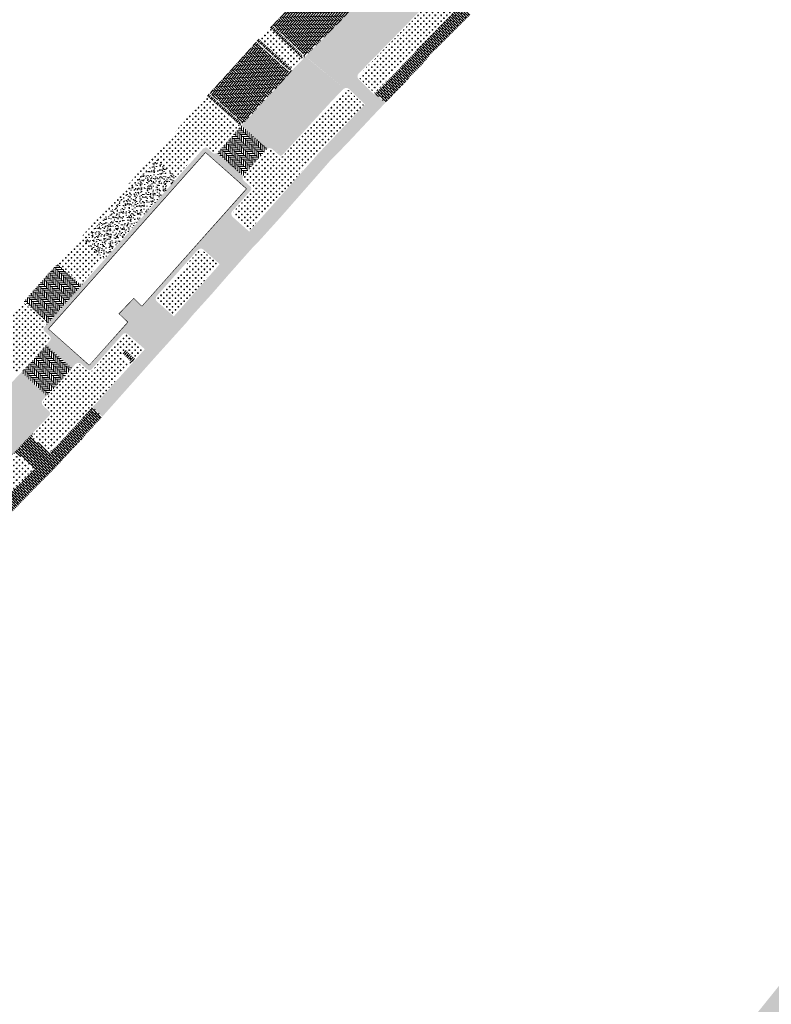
# Model space of a CAD drawing. Header units: metres. Extents: x 93002 to 93462, y 464845 to 465338.
# Tile 3 of 15: x 93071 to 93154, y 464959 to 465067. Entities that reach past the tile are written whole.
import ezdxf

# ---------------------------------------------------------------- set-up
doc = ezdxf.new("R2010")
doc.units = ezdxf.units.M
doc.set_wipeout_variables(frame=1)
doc.linetypes.add('DASHED2', pattern=[0.375, 0.25, -0.125])
for name, color, linetype, lineweight in [('B-XX-RI-POMP_PUT-A', 252, 'CONTINUOUS', 20), ('N-RO-VH-VERHARDING_TEGEL-A-200', 252, 'CONTINUOUS', 9), ('X-XX-AL-TEKENBLAD_VIEWPORT-G', 7, 'CONTINUOUS', 18)]:
    doc.layers.add(name, color=color, linetype=linetype, lineweight=lineweight)
doc.layers.add('N-RO-GR-HEESTERS-A', color=62, linetype='CONTINUOUS', lineweight=18, transparency=0.2)
for name, color, linetype, lineweight, true_color in [('N-RO-VH-VERHARDING-G', 7, 'CONTINUOUS', 9, 0x784a3b), ('N-RO-VH-VERHARDING_HALFVERHARDING_STABILIZER-A', 7, 'DASHED2', 5, 0xc2a07a), ('N-RO-VH-VERHARDING_STRAATBAKSTEEN-A', 7, 'CONTINUOUS', 9, 0xaa7a7a)]:
    doc.layers.add(name, color=color, linetype=linetype, lineweight=lineweight, true_color=true_color)
pattern_1 = [(90, (0, 0), (-0.207, 0.207), [0.8280000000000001, -0.414]), (0, (-0.621, 3.802528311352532e-17), (-0.207, 0.2070000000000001), [0.8280000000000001, -0.414])]
pattern_2 = [(90, (94357.16091574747, 464594.0460093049), (-0.207, 0.207), [0.8280000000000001, -0.414]), (0, (94356.53991574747, 464594.0460093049), (-0.207, 0.2070000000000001), [0.8280000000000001, -0.414])]
pattern_3 = [(45, (0, 0), (0.219556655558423, 0.6586699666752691), [0.207, -0.207]), (135, (0, 0), (-0.1463711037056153, -0.1463711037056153), [])]
pattern_4 = [(0, (0, 0), (0.3175, 0.3175), [0.15875, -0.4762500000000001]), (90, (0.079375, -0.079375), (-0.3175, 0.3175), [0.15875, -0.4762500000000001])]

msp = doc.modelspace()

# ---------------------------------------------------------------- hatches: boundary and pattern name
at = {"layer": 'B-XX-RI-POMP_PUT-A', "linetype": 'Continuous'}
h = msp.add_hatch(color=256, dxfattribs=at)
h.dxf.hatch_style = 1
h.paths.add_polyline_path([(93083.625, 465036.24), (93082.398, 465034.962), (93081.967, 465034.514), (93083.731, 465032.826), (93084.187, 465033.301), (93085.385, 465034.548)])
at = {"layer": 'N-RO-GR-HEESTERS-A', "true_color": 0xed1f24, "transparency": 33554687}
h = msp.add_hatch(dxfattribs=at)
h.set_pattern_fill('CROSS', color=240, scale=0.05)
h.set_pattern_definition(pattern_4)
h.paths.add_polyline_path([(93117.12164560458, 465066.0595507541), (93119.6717003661, 465068.6758154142), (93118.13281786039, 465070.2143043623, 0.4142135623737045), (93117.70855379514, 465070.2142501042), (93115.29882999, 465067.8039098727), (93108.47237339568, 465060.8253475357, 0.4142135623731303), (93108.47704771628, 465060.4011092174), (93110.13751838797, 465058.7768304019), (93111.95787392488, 465060.6937203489), (93114.43198502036, 465063.274863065)])
h = msp.add_hatch(dxfattribs=at)
h.set_pattern_fill('CROSS', color=240, scale=0.05)
h.set_pattern_definition(pattern_4)
h.paths.add_polyline_path([(93098.56652037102, 465065.9448416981), (93097.45877092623, 465064.781535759), (93101.04293831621, 465061.5003389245), (93101.3906289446, 465061.8801336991), (93102.04154793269, 465062.5455563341)])
h = msp.add_hatch(dxfattribs=at)
h.set_pattern_fill('CROSS', color=240, scale=0.05)
h.set_pattern_definition(pattern_4)
h.paths.add_polyline_path([(93103.86842277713, 465052.1752681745), (93108.80339604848, 465057.3714847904), (93108.89806260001, 465057.471275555), (93107.21835572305, 465059.1143713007, 0.4142135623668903), (93106.79411740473, 465059.1096969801), (93105.60388133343, 465057.8929403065), (93100.1163367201, 465051.898701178, -0.4101353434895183), (93099.48521702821, 465051.866439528), (93098.77228274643, 465052.5010658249, 0.4142135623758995), (93098.34873321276, 465052.4764529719), (93095.83539930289, 465049.6529930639, 0.4142135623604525), (93095.8600121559, 465049.2294435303), (93096.5696026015, 465048.5977937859, -0.4142135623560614), (93096.60652188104, 465047.9624694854), (93094.58917773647, 465045.69620065, 0.4142135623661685), (93094.6137905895, 465045.2726511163), (93096.36820953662, 465043.7109357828), (93096.86637110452, 465044.2559598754), (93099.71670752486, 465047.445899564)])
h = msp.add_hatch(dxfattribs=at)
h.set_pattern_fill('CROSS', color=240, scale=0.05)
h.set_pattern_definition(pattern_4)
edge = h.paths.add_edge_path()
edge.add_arc((93091.5198787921, 465052.4904008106), 0.4499999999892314, 48.32577024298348, 138.32572183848, ccw=False)
edge.add_line((93091.81908130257, 465052.8265226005), (93092.34940679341, 465052.3544475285))
edge.add_arc((93092.54887513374, 465052.5785287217), 0.2999999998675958, 228.3257702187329, 318.3257702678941)
edge.add_line((93092.77295632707, 465052.3790603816), (93095.26639966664, 465055.1801753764))
edge.add_line((93095.26639966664, 465055.1801753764), (93091.64374475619, 465058.4049215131))
edge.add_line((93091.64374475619, 465058.4049215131), (93075.32249668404, 465040.0739646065))
edge.add_line((93075.32249668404, 465040.0739646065), (93077.63261888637, 465038.0175839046))
edge.add_arc((93077.83208722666, 465038.241665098), 0.3000000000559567, 228.3257702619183, 318.3257218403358)
edge.add_line((93078.05616825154, 465038.0421965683), (93080.29905006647, 465040.5618283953))
edge.add_line((93080.29905006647, 465040.5618283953), (93078.1332867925, 465042.504126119))
edge.add_line((93078.1332867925, 465042.504126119), (93086.14515078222, 465051.437772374))
edge.add_line((93086.14515078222, 465051.437772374), (93088.27788034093, 465049.5251694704))
edge.add_line((93088.27788034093, 465049.5251694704), (93091.18375725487, 465052.789603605))
h = msp.add_hatch(dxfattribs=at)
h.set_pattern_fill('CROSS', color=240, scale=0.05)
h.set_pattern_definition(pattern_4)
h.paths.add_polyline_path([(93092.92870312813, 465039.9046612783), (93091.20288313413, 465041.4408710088, 0.4142090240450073), (93090.77933707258, 465041.4162550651), (93086.2821886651, 465036.3641932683, 0.416237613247), (93086.30835367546, 465035.9392716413), (93088.07515138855, 465034.3882724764), (93090.737496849, 465037.4016180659)])
h = msp.add_hatch(dxfattribs=at)
h.set_pattern_fill('CROSS', color=240, scale=0.05)
h.set_pattern_definition(pattern_4)
edge = h.paths.add_edge_path()
edge.add_arc((93074.04203688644, 465031.7806242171), 0.2999999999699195, 318.3797062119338, 408.3797078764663)
edge.add_line((93074.24129419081, 465032.0048930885), (93073.71052391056, 465032.4764692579))
edge.add_arc((93074.00940928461, 465032.8128719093), 0.4499991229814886, 138.3803755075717, 228.3797078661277, ccw=False)
edge.add_line((93073.67300315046, 465033.1117533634), (93073.81583720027, 465033.2725202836))
edge.add_arc((93073.59156600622, 465033.4717749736), 0.2999999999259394, 318.3803757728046, 408.379706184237)
edge.add_line((93073.79082331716, 465033.6960438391), (93071.48568615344, 465035.7441008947))
edge.add_line((93071.48568615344, 465035.7441008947), (93067.2982828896, 465031.1570899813))
edge.add_line((93067.2982828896, 465031.1570899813), (93070.82940700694, 465027.8159124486))
edge.add_line((93070.82940700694, 465027.8159124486), (93072.32717411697, 465029.3988279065))
edge.add_line((93072.32717411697, 465029.3988279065), (93074.26630575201, 465031.5813669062))
h = msp.add_hatch(dxfattribs=at)
h.set_pattern_fill('CROSS', color=240, scale=0.05)
h.set_pattern_definition(pattern_4)
h.paths.add_polyline_path([(93083.23981450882, 465028.9380301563), (93083.145, 465029.023), (93082.175, 465029.963), (93082.12056277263, 465030.0151993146), (93082.71968358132, 465030.6400059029), (93083.81975279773, 465029.585160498), (93084.68154146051, 465030.5467965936), (93082.90977905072, 465032.1239504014, 0.414421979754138), (93082.48608764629, 465032.0991780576), (93079.94666548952, 465029.2423203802), (93079.10031380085, 465028.2897312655, -0.414213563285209), (93078.46502453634, 465028.2522139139), (93077.7548397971, 465028.88319536, 0.4142135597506), (93077.33131362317, 465028.858183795), (93075.34948629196, 465026.6275896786), (93073.75255400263, 465024.9398714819, 0.4142135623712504), (93073.76427594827, 465024.5157693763), (93074.45435686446, 465023.8628093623, -0.4141783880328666), (93074.47197692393, 465023.2266954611), (93072.70110847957, 465021.3547025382, 0.4171211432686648), (93072.71609916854, 465020.9286036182), (93074.4574575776, 465019.3216682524), (93078.47149644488, 465023.6714887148), (93079.66638945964, 465024.9505855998)])
h = msp.add_hatch(dxfattribs=at)
h.set_pattern_fill('CROSS', color=240, scale=0.05)
h.set_pattern_definition(pattern_4)
h.paths.add_polyline_path([(93072.50475249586, 465017.3152410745), (93070.80845123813, 465018.9263660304, 0.4142135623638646), (93070.38432778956, 465018.9154435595), (93069.50344778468, 465017.9879935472), (93068.27474093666, 465016.6943279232), (93066.67518301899, 465015.0620761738), (93064.9220953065, 465013.2731565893), (93062.6902504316, 465011.0156337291), (93060.63691268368, 465009.0774341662, 0.4142135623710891), (93060.62467963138, 465008.6533464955), (93062.24147539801, 465006.9405054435), (93067.74646619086, 465012.4530520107)])
at = {"layer": 'N-RO-VH-VERHARDING_HALFVERHARDING_STABILIZER-A', "true_color": 0xb4aa6e, "transparency": 33554687}
h = msp.add_hatch(dxfattribs=at)
h.set_pattern_fill('AR-CONC', color=43, scale=0.005)
h.set_pattern_definition([(49.99999999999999, (0, 0), (0.91092334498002, -0.07969542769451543), [0.09525, -1.04775]), (355, (0, 0), (-0.1762171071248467, 0.9552842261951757), [0.0762, -0.83820292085]), (100.4514447, (0.075910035, -0.0066412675), (0.7347062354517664, 0.8755887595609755), [0.080950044, -0.8904512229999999]), (46.18420000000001, (0, 0.254), (1.35539520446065, -0.2102116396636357), [0.142875, -1.571625]), (96.63555760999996, (0.1129495, 0.2364825), (1.187020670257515, 1.237130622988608), [0.1214251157, -1.3356780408]), (351.1841511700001, (0, 0.254), (1.187020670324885, 1.237130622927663), [0.11429983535, -1.2572986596]), (21, (0.127, 0.1905), (0.7580719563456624, -0.5113259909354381), [0.09525, -1.04775]), (326.0000000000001, (0.127, 0.1905), (0.3090101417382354, 0.9209398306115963), [0.0762, -0.8382]), (71.45144499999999, (0.190172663, 0.1478895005), (1.067082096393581, 0.4096138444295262), [0.08095004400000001, -0.8904496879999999]), (37.50000000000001, (0, 0), (0.01544301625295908, 0.4227751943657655), [0, -0.82804, 0, -0.8509000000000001, 0, -0.8413750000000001]), (7.499999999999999, (0, 0), (0.3340983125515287, 0.5009028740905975), [0, -0.48514, 0, -0.80899, 0, -0.320675]), (327.5, (-0.28321, 0), (0.677952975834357, -0.02864371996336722), [0, -0.3175, 0, -0.9906, 0, -1.31445]), (317.5, (-0.41021, 0), (0.7406459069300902, 0.1271324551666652), [0, -0.41275, 0, -0.65786, 0, -0.93345])])
h.paths.add_polyline_path([(93086.14515078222, 465051.437772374), (93078.1332867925, 465042.504126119), (93080.36669835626, 465040.5011601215), (93088.37856234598, 465049.4348063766)])
at = {"layer": 'N-RO-VH-VERHARDING_STRAATBAKSTEEN-A', "true_color": 0x794e4e}
h = msp.add_hatch(dxfattribs=at)
h.set_pattern_fill('DF-KEPER', color=27, scale=3, angle=90)
h.set_pattern_definition(pattern_1)
edge = h.paths.add_edge_path()
edge.add_line((93121.19321149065, 465073.9121987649), (93125.92133700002, 465078.5880198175))
edge.add_line((93125.92133700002, 465078.5880198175), (93128.17261350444, 465080.7406118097))
edge.add_line((93128.17261350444, 465080.7406118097), (93129.91842864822, 465082.4010557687))
edge.add_line((93129.91842864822, 465082.4010557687), (93137.63875368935, 465089.4934101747))
edge.add_line((93137.63875368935, 465089.4934101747), (93138.36989341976, 465090.1663549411))
edge.add_line((93138.36989341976, 465090.1663549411), (93135.79638503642, 465092.9620646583))
edge.add_line((93135.79638503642, 465092.9620646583), (93135.41487981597, 465092.6108812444))
edge.add_arc((93135.11011103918, 465092.9419643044), 0.4499999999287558, 222.5723187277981, 312.63020653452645, ccw=False)
edge.add_line((93134.7787202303, 465092.6375301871), (93133.93327279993, 465093.5578393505))
edge.add_line((93133.93327279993, 465093.5578393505), (93128.07870184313, 465088.1795032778))
edge.add_line((93128.07870184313, 465088.1795032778), (93126.90042341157, 465087.0970708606))
edge.add_line((93126.90042341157, 465087.0970708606), (93122.0868747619, 465082.5312475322))
edge.add_line((93122.0868747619, 465082.5312475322), (93119.04880659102, 465079.5267877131))
edge.add_line((93119.04880659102, 465079.5267877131), (93117.9111606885, 465078.4017269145))
edge.add_arc((93117.59473733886, 465078.7216898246), 0.4500000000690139, 224.6813259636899, 314.6813259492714, ccw=False)
edge.add_line((93117.27477442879, 465078.4052664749), (93114.07535199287, 465081.6404781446))
edge.add_line((93114.07535199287, 465081.6404781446), (93113.17, 465081.562))
edge.add_line((93113.17, 465081.562), (93112.722, 465081.112))
edge.add_line((93112.722, 465081.112), (93111.996, 465080.333))
edge.add_line((93111.996, 465080.333), (93111.503, 465079.877))
edge.add_line((93111.503, 465079.877), (93109.462, 465077.856))
edge.add_line((93109.462, 465077.856), (93109.006, 465077.4))
edge.add_line((93109.006, 465077.4), (93108.258, 465076.653))
edge.add_line((93108.258, 465076.653), (93107.797, 465076.175))
edge.add_line((93107.797, 465076.175), (93107.968, 465075.566))
edge.add_line((93107.968, 465075.566), (93107.72616436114, 465075.2926403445))
edge.add_line((93107.72616436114, 465075.2926403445), (93110.9475844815, 465072.0720444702))
edge.add_arc((93110.62942712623, 465071.7538057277), 0.4499999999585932, -44.3687321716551, 45.00732742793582, ccw=False)
edge.add_line((93110.95111160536, 465071.4391327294), (93109.60744120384, 465070.0655229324))
edge.add_line((93109.60744120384, 465070.0655229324), (93108.38982004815, 465068.8399935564))
edge.add_line((93108.38982004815, 465068.8399935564), (93108.07861392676, 465068.5026306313))
edge.add_line((93108.07861392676, 465068.5026306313), (93102.83598480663, 465063.1467784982))
edge.add_line((93102.83598480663, 465063.1467784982), (93102.51860934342, 465062.8237314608))
edge.add_line((93102.51860934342, 465062.8237314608), (93106.77425477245, 465059.2667383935))
edge.add_line((93106.77425477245, 465059.2667383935), (93108.36514523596, 465060.9302385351))
edge.add_line((93108.36514523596, 465060.9302385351), (93115.19217295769, 465067.9093847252))
edge.add_line((93115.19217295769, 465067.9093847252), (93117.6024742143, 465070.320302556))
edge.add_line((93117.6024742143, 465070.320302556), (93119.31989939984, 465072.0381670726))
edge.add_line((93119.31989939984, 465072.0381670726), (93121.19321149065, 465073.9121987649))
h = msp.add_hatch(dxfattribs=at)
h.set_pattern_fill('DF-KEPER', color=27, scale=3, angle=136)
h.set_pattern_definition([(136, (94357.16091574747, 464594.0460093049), (-0.2926976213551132, -0.005109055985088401), [0.8280000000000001, -0.414]), (46, (94356.72953289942, 464593.5992992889), (-0.2926976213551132, -0.005109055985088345), [0.8280000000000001, -0.414])])
edge = h.paths.add_edge_path()
edge.add_arc((93107.75692944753, 465068.8173036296), 0.4499999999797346, 225.6312678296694, 315.6312678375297, ccw=False)
edge.add_line((93107.44225644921, 465068.4956191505), (93104.15736343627, 465071.7089141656))
edge.add_line((93104.15736343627, 465071.7089141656), (93098.87022729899, 465066.2640540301))
edge.add_line((93098.87022729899, 465066.2640540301), (93102.19770647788, 465063.134211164))
edge.add_arc((93101.88303347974, 465062.8125266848), 0.4499999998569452, -44.36873217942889, 45.63126784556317, ccw=False)
edge.add_line((93102.20471795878, 465062.4978536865), (93108.0786139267, 465068.5026306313))
h = msp.add_hatch(dxfattribs=at)
h.set_pattern_fill('DF-HALFSTEENS', color=27, scale=3, angle=45)
h.set_pattern_definition(pattern_3)
h.paths.add_polyline_path([(93120.71613826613, 465067.4837200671), (93119.7282806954, 465068.6192495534), (93117.17906121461, 465066.0038418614), (93114.48963278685, 465063.2193945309), (93110.1947130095, 465058.7208824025), (93111.28744829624, 465057.6942678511), (93112.8261034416, 465059.3162089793), (93114.34070629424, 465060.8963345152), (93115.62067760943, 465062.2316782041), (93116.30676978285, 465063.0950525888), (93117.13953995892, 465063.8910510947)])
h = msp.add_hatch(dxfattribs=at)
h.set_pattern_fill('DF-HALFSTEENS', color=27, scale=3, angle=136)
h.set_pattern_definition([(136, (94357.16091574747, 464594.0460093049), (-0.6624014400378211, 0.208027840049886), [0.207, -0.207]), (226, (94357.16091574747, 464594.0460093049), (0.1489033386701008, -0.1437942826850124), [])])
h.paths.add_polyline_path([(93098.82851258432, 465066.2201366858), (93098.76692368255, 465066.155295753), (93098.62169356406, 465066.0027819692), (93102.09748979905, 465062.602744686, 0.4142135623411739), (93102.09281547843, 465063.0269830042)])
h = msp.add_hatch(dxfattribs=at)
h.set_pattern_fill('DF-KEPER', color=27, scale=3, angle=138)
h.set_pattern_definition([(138, (94357.16091574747, 464594.0460093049), (-0.2923410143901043, -0.01532094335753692), [0.8280000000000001, -0.414]), (47.99999999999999, (94356.74538564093, 464593.5845163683), (-0.2923410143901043, -0.01532094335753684), [0.8280000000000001, -0.414])])
edge = h.paths.add_edge_path()
edge.add_arc((93100.7676406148, 465061.6439048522), 0.4499999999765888, 227.5268402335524, 317.5268402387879, ccw=False)
edge.add_line((93100.46378047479, 465061.3119876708), (93097.09519700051, 465064.3958239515))
edge.add_line((93097.09519700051, 465064.3958239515), (93091.99614777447, 465058.8007903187))
edge.add_line((93091.99614777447, 465058.8007903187), (93095.37145142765, 465055.7776725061))
edge.add_arc((93095.0449256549, 465055.4307832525), 0.4763939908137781, -38.497707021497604, 46.73204640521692, ccw=False)
edge.add_line((93095.41776734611, 465055.1342359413), (93101.0995577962, 465061.3400447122))
h = msp.add_hatch(dxfattribs=at)
h.set_pattern_fill('DF-HALFSTEENS', color=27, scale=3, angle=137.5)
h.set_pattern_definition([(137.5, (94357.16091574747, 464594.0460093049), (-0.6676199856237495, 0.1906169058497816), [0.207, -0.207]), (227.5, (94357.16091574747, 464594.0460093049), (0.1526164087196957, -0.1398471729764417), [])])
h.paths.add_polyline_path([(93097.40359207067, 465064.7235895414), (93097.1966713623, 465064.5062912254), (93100.56506718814, 465061.4226267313, 0.4142135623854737), (93100.98891873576, 465061.4413314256)])
h = msp.add_hatch(dxfattribs=at)
h.set_pattern_fill('DF-KEPER', color=27, scale=3, angle=90)
h.set_pattern_definition(pattern_2)
edge = h.paths.add_edge_path()
edge.add_line((93095.46846264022, 465055.1875925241), (93098.32000677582, 465052.6492591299))
edge.add_arc((93098.57282106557, 465052.2769597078), 0.4500243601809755, 48.71099501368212, 124.17892536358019, ccw=False)
edge.add_line((93098.86977300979, 465052.6151038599), (93099.58495119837, 465051.9784801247))
edge.add_arc((93099.78441953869, 465052.2025613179), 0.2999999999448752, 228.3257702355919, 317.5268402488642)
edge.add_line((93100.00569765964, 465051.9999878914), (93105.49491790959, 465057.996057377))
edge.add_line((93105.49491790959, 465057.996057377), (93106.68688924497, 465059.2145879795))
edge.add_line((93106.68688924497, 465059.2145879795), (93106.75444940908, 465059.2835455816))
edge.add_line((93106.75444940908, 465059.2835455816), (93102.51194789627, 465062.8049802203))
edge.add_line((93102.51194789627, 465062.8049802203), (93102.20434838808, 465062.4789491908))
edge.add_line((93102.20434838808, 465062.4789491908), (93101.0995577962, 465061.3400447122))
edge.add_line((93101.0995577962, 465061.3400447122), (93098.46164813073, 465058.472240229))
edge.add_line((93098.46164813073, 465058.472240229), (93099.59393773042, 465059.6954026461))
edge.add_line((93099.59393773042, 465059.6954026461), (93095.47526538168, 465055.1979740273))
edge.add_line((93095.47526538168, 465055.1979740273), (93095.46846264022, 465055.1875925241))
edge = h.paths.add_edge_path()
edge.add_line((93095.66042890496, 465049.6615098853), (93092.80168276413, 465052.2062542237))
edge.add_arc((93092.54887513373, 465052.578528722), 0.4500000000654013, 228.3257702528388, 304.1800066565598, ccw=False)
edge.add_line((93092.24967262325, 465052.2424069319), (93091.72896545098, 465052.7245523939))
edge.add_arc((93091.53026720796, 465052.4997880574), 0.2999999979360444, 48.52237776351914, 138.1136412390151)
edge.add_line((93091.30692605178, 465052.7000846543), (93090.0488554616, 465051.2971856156))
edge.add_line((93090.0488554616, 465051.2971856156), (93088.3895562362, 465049.4250200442))
edge.add_line((93088.3895562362, 465049.4250200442), (93084.26592140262, 465044.7925605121))
edge.add_line((93084.26592140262, 465044.7925605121), (93080.41072140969, 465040.4616794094))
edge.add_line((93080.41072140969, 465040.4616794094), (93077.50498759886, 465037.1974060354))
edge.add_line((93077.50498759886, 465037.1974060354), (93074.5916097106, 465033.9198497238))
edge.add_line((93074.5916097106, 465033.9198497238), (93073.78514165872, 465033.0121292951))
edge.add_arc((93074.00941052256, 465032.8128719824), 0.2999999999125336, 138.3797057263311, 228.379707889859)
edge.add_line((93073.81015321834, 465032.588603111), (93074.340922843, 465032.1170275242))
edge.add_arc((93074.04203688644, 465031.7806242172), 0.4499999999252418, -41.62029380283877, 48.379707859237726, ccw=False)
edge.add_line((93074.37844018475, 465031.4817382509), (93073.99102484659, 465031.045693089))
edge.add_line((93073.99102484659, 465031.045693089), (93076.83176385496, 465028.5217672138))
edge.add_line((93076.83176385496, 465028.5217672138), (93077.21917918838, 465028.9578124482))
edge.add_arc((93077.55558249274, 465028.6589264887), 0.4499999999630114, 48.37970786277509, 138.3797073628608, ccw=False)
edge.add_line((93077.85446844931, 465028.9953297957), (93078.56465318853, 465028.3643483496))
edge.add_arc((93078.76391049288, 465028.588617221), 0.3000000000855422, 228.3797078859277, 318.3797078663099)
edge.add_line((93078.98817936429, 465028.3893599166), (93079.95100548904, 465029.4738134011))
edge.add_line((93079.95100548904, 465029.4738134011), (93082.3746873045, 465032.1781511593))
edge.add_line((93082.3746873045, 465032.1781511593), (93088.63307063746, 465039.2361469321))
edge.add_line((93088.63307063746, 465039.2361469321), (93090.6672964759, 465041.5159892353))
edge.add_line((93090.6672964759, 465041.5159892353), (93094.47713713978, 465045.7959348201))
edge.add_line((93094.47713713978, 465045.7959348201), (93096.49448128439, 465048.0622036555))
edge.add_arc((93096.27040009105, 465048.2616719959), 0.2999999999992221, 318.3257702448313, 408.3257702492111)
edge.add_line((93096.46986843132, 465048.4857531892), (93095.76027798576, 465049.1174029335))
edge.add_arc((93096.05948049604, 465049.4535247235), 0.4499999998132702, 152.4715338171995, 228.3257702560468, ccw=False)
h.paths.add_polyline_path([(93095.4292483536, 465055.1375751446), (93095.43163182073, 465055.1401961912), (93095.43160826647, 465055.1402263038)])
h = msp.add_hatch(dxfattribs=at)
h.set_pattern_fill('DF-HALFSTEENS', color=27, scale=3, angle=45)
h.set_pattern_definition(pattern_3)
edge = h.paths.add_edge_path()
edge.add_line((93103.58686913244, 465049.4567662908), (93105.25434136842, 465051.3594461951))
edge.add_line((93105.25434136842, 465051.3594461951), (93107.0282659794, 465053.1643869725))
edge.add_line((93107.0282659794, 465053.1643869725), (93109.94378259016, 465056.2778707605))
edge.add_line((93109.94378259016, 465056.2778707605), (93111.30051259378, 465057.708039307))
edge.add_line((93111.30051259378, 465057.708039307), (93110.19471300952, 465058.7208824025))
edge.add_line((93110.19471300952, 465058.7208824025), (93110.0914098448, 465058.6121010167))
edge.add_line((93110.0914098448, 465058.6121010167), (93108.37215671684, 465060.2938810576))
edge.add_arc((93108.69645079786, 465060.6156715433), 0.4568542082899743, 136.4845572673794, 224.7779783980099, ccw=False)
edge.add_line((93108.36514523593, 465060.9302385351), (93106.68688924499, 465059.2145879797))
edge.add_arc((93107.00857372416, 465058.8999149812), 0.4500000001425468, 45.6312678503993, 135.6312678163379, ccw=False)
edge.add_line((93107.32324672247, 465059.2215994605), (93109.05850499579, 465057.5241631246))
edge.add_line((93109.05850499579, 465057.5241631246), (93108.75793847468, 465057.2078513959))
edge.add_line((93108.75793847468, 465057.2078513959), (93103.92750985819, 465052.121312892))
edge.add_line((93103.92750985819, 465052.121312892), (93097.02380313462, 465044.3304372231))
edge.add_line((93097.02380313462, 465044.3304372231), (93096.3267617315, 465043.5470109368))
edge.add_line((93096.3267617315, 465043.5470109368), (93094.51405641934, 465045.1606105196))
edge.add_arc((93094.81325892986, 465045.4967323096), 0.450000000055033, 138.3257702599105, 228.3257702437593, ccw=False)
edge.add_line((93094.47713713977, 465045.79593482), (93090.6672964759, 465041.5159892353))
edge.add_arc((93091.00341826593, 465041.2167867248), 0.4500000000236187, 48.326658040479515, 138.3257702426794, ccw=False)
edge.add_line((93091.30261556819, 465041.5529131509), (93093.08726669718, 465039.964335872))
edge.add_line((93093.08726669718, 465039.964335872), (93088.03595519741, 465034.2230833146))
edge.add_line((93088.03595519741, 465034.2230833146), (93086.20939558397, 465035.8265449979))
edge.add_arc((93086.50626985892, 465036.164724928), 0.4500000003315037, 138.3257702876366, 228.7214315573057, ccw=False)
edge.add_line((93086.17014806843, 465036.4639274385), (93082.37397611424, 465032.1988324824))
edge.add_arc((93082.7103107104, 465031.8998692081), 0.4499999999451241, 48.325770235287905, 138.3665378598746, ccw=False)
edge.add_line((93083.00951322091, 465032.235990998), (93084.84131525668, 465030.6053922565))
edge.add_line((93084.84131525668, 465030.6053922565), (93079.70338635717, 465024.8725047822))
edge.add_line((93079.70338635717, 465024.8725047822), (93079.09711371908, 465024.2614325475))
edge.add_line((93079.09711371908, 465024.2614325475), (93080.17419630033, 465023.1796497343))
edge.add_line((93080.17419630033, 465023.1796497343), (93086.04000000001, 465029.78))
edge.add_line((93086.04000000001, 465029.78), (93089.41366529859, 465033.5144554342))
edge.add_line((93089.41366529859, 465033.5144554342), (93090.0564639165, 465034.2923311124))
edge.add_line((93090.0564639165, 465034.2923311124), (93092.28113013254, 465036.7530680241))
edge.add_line((93092.28113013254, 465036.7530680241), (93094.07888074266, 465038.8217810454))
edge.add_line((93094.07888074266, 465038.8217810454), (93096.70886250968, 465041.7870154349))
edge.add_line((93096.70886250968, 465041.7870154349), (93097.2461209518, 465042.3192714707))
edge.add_line((93097.2461209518, 465042.3192714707), (93099.7852658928, 465045.1302178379))
edge.add_line((93099.7852658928, 465045.1302178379), (93103.58686913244, 465049.4567662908))
h = msp.add_hatch(dxfattribs=at)
h.set_pattern_fill('DF-HALFSTEENS', color=27, scale=3, angle=138.5)
h.set_pattern_definition([(138.5, (94357.16091574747, 464594.0460093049), (-0.6708450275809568, 0.1789362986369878), [0.207, -0.207]), (228.5, (94357.16091574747, 464594.0460093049), (0.1550338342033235, -0.1371623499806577), [])])
h.paths.add_polyline_path([(93095.29497837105, 465055.663479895), (93091.89641360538, 465058.6887497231), (93091.69693819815, 465058.4646748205), (93095.31959122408, 465055.2399303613, 0.4142135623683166)])
h = msp.add_hatch(dxfattribs=at)
h.set_pattern_fill('DF-KEPER', color=27, scale=3, angle=90)
h.set_pattern_definition(pattern_2)
h.paths.add_polyline_path([(93098.23669261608, 465052.5761871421, -0.06180103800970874), (93098.32000677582, 465052.6492591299), (93095.46846264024, 465055.1875925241, -0.03338402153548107), (93095.43163182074, 465055.1401961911), (93092.88499692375, 465052.2793262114, -0.06180103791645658), (93092.80168276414, 465052.2062542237), (93095.66042890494, 465049.6615098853, -0.06180103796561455), (93095.7233587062, 465049.752727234)])
h = msp.add_hatch(dxfattribs=at)
h.set_pattern_fill('DF-KEPER', color=27, scale=3, angle=90)
h.set_pattern_definition(pattern_1)
edge = h.paths.add_edge_path()
edge.add_arc((93077.83208722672, 465038.2416650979), 0.4499999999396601, 228.3257702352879, 318.32572184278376, ccw=False)
edge.add_line((93077.53288471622, 465037.9055433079), (93075.22486088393, 465039.9600561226))
edge.add_line((93075.22486088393, 465039.9600561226), (93074.237, 465038.908))
edge.add_line((93074.237, 465038.908), (93074.1, 465038.754))
edge.add_line((93074.1, 465038.754), (93071.57773199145, 465035.8629724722))
edge.add_line((93071.57773199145, 465035.8629724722), (93073.89045197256, 465033.808178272))
edge.add_arc((93073.59156600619, 465033.4717749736), 0.450000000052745, -39.75535556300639, 48.37970620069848, ccw=False)
edge.add_line((93073.93751793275, 465033.1839950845), (93078.16820876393, 465037.9424623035))
h = msp.add_hatch(dxfattribs=at)
h.set_pattern_fill('DF-KEPER', color=27, scale=3, angle=90)
h.set_pattern_definition(pattern_2)
h.paths.add_polyline_path([(93076.83176385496, 465028.5217672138), (93073.9910248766, 465031.0456930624), (93072.43774651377, 465029.2974411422), (93071.29530557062, 465028.090052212), (93074.05552456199, 465025.4783111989), (93075.23891389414, 465026.7289764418)])
h = msp.add_hatch(dxfattribs=at)
h.set_pattern_fill('DF-HALFSTEENS', color=27, scale=3, angle=136.5)
h.set_pattern_definition([(136.5, (0, 0), (-0.6641915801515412, 0.2022394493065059), [0.207, -0.207]), (226.5, (0, 0), (0.1501524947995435, -0.1424893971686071), [])])
h.paths.add_polyline_path([(93082.7220573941, 465030.526893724), (93082.376, 465030.166), (93083.349, 465029.233), (93083.20078795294, 465029.0804287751), (93083.2932054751, 465028.997607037), (93083.76633146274, 465029.5255497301)])
h = msp.add_hatch(dxfattribs=at)
h.set_pattern_fill('DF-KEPER', color=27, scale=3, angle=90)
h.set_pattern_definition(pattern_2)
edge = h.paths.add_edge_path()
edge.add_line((93068.16678683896, 465016.7984782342), (93070.27556630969, 465019.0187438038))
edge.add_line((93070.27556630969, 465019.0187438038), (93072.59326646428, 465021.4589751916))
edge.add_line((93072.59326646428, 465021.4589751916), (93074.3630085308, 465023.3297774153))
edge.add_arc((93074.14507174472, 465023.5359413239), 0.29999999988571, 316.590101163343, 406.5832203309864)
edge.add_line((93074.35126182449, 465023.7538533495), (93073.66118090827, 465024.4068133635))
edge.add_arc((93073.97046602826, 465024.7336814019), 0.4500000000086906, 136.5832203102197, 226.5832203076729, ccw=False)
edge.add_line((93073.64359798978, 465025.0429665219), (93074.05552456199, 465025.4783111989))
edge.add_line((93074.05552456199, 465025.4783111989), (93071.29530557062, 465028.090052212))
edge.add_line((93071.29530557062, 465028.090052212), (93070.88337899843, 465027.6547075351))
edge.add_line((93070.88337899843, 465027.6547075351), (93068.47562810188, 465025.1100755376))
edge.add_line((93068.47562810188, 465025.1100755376), (93065.78792931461, 465022.2802845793))
edge.add_line((93065.78792931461, 465022.2802845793), (93065.09686466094, 465021.5526849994))
edge.add_arc((92971.66007189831, 465109.7335281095), 128.4768280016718, 315.21666352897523, 316.6576567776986, ccw=False)
edge.add_line((93062.84979442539, 465019.2308771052), (93060.89542502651, 465017.236561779))
edge.add_line((93060.89542502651, 465017.236561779), (93058.74095325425, 465015.0573022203))
edge.add_line((93058.74095325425, 465015.0573022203), (93054.92707417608, 465011.4609816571))
edge.add_line((93054.92707417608, 465011.4609816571), (93052.90847904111, 465009.587222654))
edge.add_line((93052.90847904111, 465009.587222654), (93049.31949569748, 465006.2804238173))
edge.add_line((93049.31949569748, 465006.2804238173), (93046.73089650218, 465003.8953537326))
edge.add_line((93046.73089650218, 465003.8953537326), (93043.39144669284, 465000.8184688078))
edge.add_line((93043.39144669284, 465000.8184688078), (93040.01143489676, 464997.9046232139))
edge.add_line((93040.01143489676, 464997.9046232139), (93040.90192083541, 464996.8821345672))
edge.add_line((93040.90192083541, 464996.8821345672), (93043.77982033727, 464993.7586181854))
edge.add_line((93043.77982033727, 464993.7586181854), (93044.91128474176, 464994.7643899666))
edge.add_line((93044.91128474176, 464994.7643899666), (93046.70401418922, 464996.3919368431))
edge.add_line((93046.70401418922, 464996.3919368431), (93056.08373487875, 465005.0341751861))
edge.add_arc((93055.88045369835, 465005.2548032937), 0.3000000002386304, 312.6566885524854, 402.656688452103)
edge.add_line((93056.10108180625, 465005.4580844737), (93055.4573580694, 465006.1567401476))
edge.add_arc((93055.7883002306, 465006.4616619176), 0.4499999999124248, 132.6566884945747, 222.6566885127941, ccw=False)
edge.add_line((93055.48337846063, 465006.7926040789), (93056.90959661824, 465008.1137996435))
edge.add_arc((93057.21651603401, 465007.7847092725), 0.4500000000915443, 43.00350874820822, 133.0035087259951, ccw=False)
edge.add_line((93057.5456064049, 465008.0916286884), (93058.40163307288, 465007.1737651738))
edge.add_line((93058.40163307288, 465007.1737651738), (93060.53394902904, 465009.1865143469))
edge.add_line((93060.53394902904, 465009.1865143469), (93062.58540183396, 465011.1229346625))
edge.add_line((93062.58540183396, 465011.1229346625), (93064.8151925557, 465013.3783797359))
edge.add_line((93064.8151925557, 465013.3783797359), (93068.16678683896, 465016.7984782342))
h = msp.add_hatch(dxfattribs=at)
h.set_pattern_fill('DF-HALFSTEENS', color=27, scale=3, angle=45)
h.set_pattern_definition([(45, (94357.16091574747, 464594.0460093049), (0.219556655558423, 0.6586699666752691), [0.207, -0.207]), (135, (94357.16091574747, 464594.0460093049), (-0.1463711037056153, -0.1463711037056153), [])])
edge = h.paths.add_edge_path()
edge.add_line((93080.19933850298, 465023.206563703), (93079.10945989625, 465024.273876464))
edge.add_line((93079.10945989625, 465024.273876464), (93078.53012312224, 465023.6170555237))
edge.add_line((93078.53012312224, 465023.6170555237), (93074.41452393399, 465019.1571790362))
edge.add_line((93074.41452393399, 465019.1571790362), (93072.61437330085, 465020.818368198))
edge.add_arc((93072.91955090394, 465021.1490744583), 0.4500000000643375, 136.4752136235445, 227.2990035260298, ccw=False)
edge.add_line((93072.59326647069, 465021.4589751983), (93070.27556630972, 465019.0187438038))
edge.add_arc((93070.60185074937, 465018.7088430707), 0.4499999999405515, 46.4752148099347, 136.4752148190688, ccw=False)
edge.add_line((93070.91175148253, 465019.0351275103), (93072.66791298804, 465017.3671480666))
edge.add_line((93072.66791298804, 465017.3671480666), (93072.56276509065, 465017.2601414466))
edge.add_line((93072.56276509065, 465017.2601414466), (93067.80335938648, 465012.3968085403))
edge.add_line((93067.80335938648, 465012.3968085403), (93062.29808272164, 465006.8839757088))
edge.add_line((93062.29808272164, 465006.8839757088), (93062.19037382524, 465006.7761189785))
edge.add_line((93062.19037382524, 465006.7761189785), (93060.51559945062, 465008.5503828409))
edge.add_arc((93060.84283999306, 465008.8592738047), 0.4500000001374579, 133.3477285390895, 223.3477284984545, ccw=False)
edge.add_line((93060.53394902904, 465009.1865143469), (93058.40163307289, 465007.1737651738))
edge.add_line((93058.40163307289, 465007.1737651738), (93060.41983464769, 465005.0097746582))
edge.add_line((93060.41983464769, 465005.0097746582), (93061.6006193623, 465004.07457998))
edge.add_line((93061.6006193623, 465004.07457998), (93068.87010680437, 465011.3422434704))
edge.add_line((93068.87010680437, 465011.3422434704), (93073.71632386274, 465016.2942833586))
edge.add_line((93073.71632386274, 465016.2942833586), (93074.92035079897, 465017.4934924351))
edge.add_line((93074.92035079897, 465017.4934924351), (93079.62937332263, 465022.5964331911))
edge.add_line((93079.62937332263, 465022.5964331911), (93080.19933850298, 465023.206563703))
h = msp.add_hatch(dxfattribs=at)
h.set_pattern_fill('DF-KEPER', color=27, scale=3, angle=140)
h.set_pattern_definition([(140, (1.650574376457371, -11.04544749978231), (-0.2916282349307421, -0.02551416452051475), [0.8280000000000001, -0.414]), (49.99999999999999, (1.25140327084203, -11.5211610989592), (-0.2916282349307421, -0.02551416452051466), [0.8280000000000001, -0.414])])
edge = h.paths.add_edge_path()
edge.add_arc((93163.40908261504, 464964.2790320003), 0.4500000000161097, 231.5019997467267, 321.52279704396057, ccw=False)
edge.add_line((93163.12896332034, 464963.9268485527), (93162.15031450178, 464964.7052452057))
edge.add_arc((93161.96392478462, 464964.4704966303), 0.2997465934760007, 51.55052238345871, 141.4881326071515)
edge.add_arc((92192.87695839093, 465735.6448529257), 1238.182968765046, 320.7551464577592, 321.48813260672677, ccw=False)
edge.add_arc((92742.20831872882, 465285.8015502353), 528.1673142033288, 320.4609407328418, 320.84781490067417, ccw=False)
edge.add_arc((93149.76109995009, 464949.3816145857), 0.3000000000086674, 141.5721541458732, 230.4290458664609)
edge.add_line((93149.5699899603, 464949.1503637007), (93150.53199860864, 464948.3553420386))
edge.add_arc((93150.24683477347, 464948.0072305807), 0.4500000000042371, -39.62037252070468, 50.67655927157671, ccw=False)
edge.add_arc((92742.20831872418, 465285.801550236), 530.1673142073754, 320.3803723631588, 320.8476400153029)
edge.add_arc((92192.87695890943, 465735.6448525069), 1240.182968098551, 320.7552211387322, 321.5227970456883)
edge = h.paths.add_edge_path()
edge.add_arc((93147.60913641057, 464944.8491334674), 0.4500000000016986, 229.8866359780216, 319.9353094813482, ccw=False)
edge.add_line((93147.31920049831, 464944.504986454), (93146.36691414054, 464945.307265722))
edge.add_arc((93146.17152188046, 464945.0796215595), 0.2999999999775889, 49.35974300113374, 139.8562340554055)
edge.add_arc((92742.20831872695, 465285.8015502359), 528.167314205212, 317.91407187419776, 319.85411050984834, ccw=False)
edge.add_arc((92641.3286236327, 465387.0192159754), 670.9167523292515, 317.1434341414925, 317.27325004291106, ccw=False)
edge.add_arc((93133.37002970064, 464930.4828878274), 0.2986898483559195, 137.446682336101, 227.3700642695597)
edge.add_line((93133.16773887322, 464930.2631287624), (93134.08362471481, 464929.412573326))
edge.add_arc((93133.77740431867, 464929.0828324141), 0.4500000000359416, -42.920268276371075, 47.11807280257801, ccw=False)
edge.add_arc((92641.32860591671, 465387.0192324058), 672.9167764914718, 317.0797317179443, 317.274202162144)
edge.add_arc((92742.17140050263, 465285.760669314), 530.1673142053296, 317.9188158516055, 319.9412587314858)
h = msp.add_hatch(dxfattribs=at)
h.set_pattern_fill('DF-KEPER', color=27, scale=3, angle=95)
h.set_pattern_definition([(95, (94357.16091574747, 464594.0460093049), (-0.2242535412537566, 0.1881710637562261), [0.8280000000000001, -0.414]), (4.999999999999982, (94356.54227883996, 464593.9918855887), (-0.2242535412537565, 0.1881710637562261), [0.8280000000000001, -0.414])])
edge = h.paths.add_edge_path()
edge.add_arc((92742.20831872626, 465285.8015502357), 534.167314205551, 317.9104706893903, 320.8472936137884)
edge.add_arc((92192.87695896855, 465735.6448524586), 1244.182968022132, 320.7553695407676, 321.4667020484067)
edge.add_line((93166.13441354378, 464960.5569961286), (93163.00542856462, 464963.0488735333))
edge.add_arc((92192.8769589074, 465735.6448525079), 1240.182968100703, 320.7552211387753, 321.46670204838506, ccw=False)
edge.add_arc((92742.20831872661, 465285.8015502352), 530.1673142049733, 317.91286290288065, 320.8476400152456, ccw=False)
edge.add_arc((92641.32860591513, 465387.019232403), 672.9167764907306, 317.0797317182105, 317.27420216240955, ccw=False)
edge.add_arc((92641.32860460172, 465387.0192335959), 672.916778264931, 316.6696323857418, 317.07973171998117, ccw=False)
edge.add_arc((92628.75894943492, 465399.0667229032), 690.3271096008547, 314.97801019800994, 316.65816981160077, ccw=False)
edge.add_line((93116.70655042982, 464910.7444349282), (93119.52974669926, 464907.915912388))
edge.add_arc((92641.328604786, 465387.0192334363), 676.916778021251, 314.9460035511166, 317.2760884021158)
at = {"layer": 'N-RO-VH-VERHARDING_TEGEL-A-200'}
h = msp.add_hatch(dxfattribs=at)
h.set_pattern_fill('AVH-TEGEL_300X300_HALFST', color=256, scale=1.5, angle=56.10000000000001, pattern_type=2)
h.set_pattern_definition([(56.10000000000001, (13.79169252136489, 16.91912794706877), (0.06423253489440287, 0.4989981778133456), [0.45, -0.45]), (146.1, (13.79169252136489, 16.91912794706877), (-0.2509852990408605, -0.3735055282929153), [])])
edge = h.paths.add_edge_path()
edge.add_line((93218.18996329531, 465048.5723472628), (93216.01243710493, 465045.3780468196))
edge.add_line((93216.01243710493, 465045.3780468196), (93212.571, 465039.707))
edge.add_line((93212.571, 465039.707), (93209.868, 465035.826))
edge.add_line((93209.868, 465035.826), (93209.24181678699, 465034.8290400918))
edge.add_line((93209.24181678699, 465034.8290400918), (93209.239, 465034.831))
edge.add_line((93209.239, 465034.831), (93205.2458057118, 465029.182))
edge.add_line((93205.2458057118, 465029.182), (93203.437, 465026.582))
edge.add_line((93203.437, 465026.582), (93198.861, 465019.654))
edge.add_line((93198.861, 465019.654), (93198.019, 465017.957))
edge.add_line((93198.019, 465017.957), (93194.479, 465012.927))
edge.add_line((93194.479, 465012.927), (93190.649, 465007.662))
edge.add_line((93190.649, 465007.662), (93186.34, 465001.717))
edge.add_line((93186.34, 465001.717), (93182.232, 464996.09))
edge.add_line((93182.232, 464996.09), (93176.179, 464987.984))
edge.add_line((93176.179, 464987.984), (93172.439, 464983))
edge.add_line((93172.439, 464983), (93165.747, 464974.574))
edge.add_line((93165.747, 464974.574), (93159.704, 464966.979))
edge.add_line((93159.704, 464966.979), (93154.961, 464961.023))
edge.add_line((93154.961, 464961.023), (93150.635, 464955.649))
edge.add_line((93150.635, 464955.649), (93146.356, 464950.491))
edge.add_line((93146.356, 464950.491), (93141.689, 464945.033))
edge.add_line((93141.689, 464945.033), (93132.443, 464934.468))
edge.add_line((93132.443, 464934.468), (93127.529, 464929.261))
edge.add_line((93127.529, 464929.261), (93126.57070510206, 464928.2553346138))
edge.add_line((93126.57070510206, 464928.2553346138), (93128.73621204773, 464926.1918309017))
edge.add_arc((93129.06345797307, 464925.8828518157), 0.4500644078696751, 46.63094246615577, 136.6445838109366, ccw=False)
edge.add_line((93129.3725149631, 464926.2100241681), (93130.28109276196, 464925.3517643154))
edge.add_arc((93130.48709994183, 464925.5698492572), 0.2999999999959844, 226.6312913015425, 316.6696323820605)
edge.add_arc((92641.32860460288, 465387.0192335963), 672.766778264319, 316.6696323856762, 317.0797317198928)
edge.add_arc((93133.77740431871, 464929.0828324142), 0.3000000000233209, 317.0797317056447, 407.1180727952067)
edge.add_line((93133.98155124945, 464929.3026596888), (93133.06588260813, 464930.1530134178))
edge.add_arc((93133.37002970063, 464930.4828878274), 0.4486898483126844, 136.8962898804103, 227.3236726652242, ccw=False)
edge.add_arc((92641.32862365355, 465387.0192159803), 670.7667523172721, 317.1437344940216, 317.2731783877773)
edge.add_arc((92742.2083187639, 465285.8015502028), 528.0173141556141, 317.9141628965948, 319.8477186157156)
edge.add_arc((93146.17058951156, 464945.0682036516), 0.4593365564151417, 50.371211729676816, 146.0515291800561, ccw=False)
edge.add_line((93146.46355944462, 464945.4219813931), (93147.41584580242, 464944.6197021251))
edge.add_arc((93147.60913641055, 464944.8491334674), 0.2999999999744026, 229.8866359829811, 320.1578409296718)
edge.add_line((93147.83948010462, 464944.6569310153), (93150.47567731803, 464947.8162632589))
edge.add_arc((93150.24533362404, 464948.0084657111), 0.2999999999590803, 320.1578409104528, 410.4290458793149)
edge.add_line((93150.43644361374, 464948.2397165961), (93149.47443496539, 464949.0347382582))
edge.add_arc((93149.76109995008, 464949.3816145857), 0.4500000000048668, 140.4560842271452, 230.4290458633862, ccw=False)
edge.add_arc((92746.02338460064, 465282.6846295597), 523.0908700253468, 320.4588497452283, 320.8487393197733)
edge.add_arc((92192.87695839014, 465735.6448529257), 1238.032968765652, 320.7551408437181, 321.4881100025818)
edge.add_arc((93161.96391438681, 464964.4705858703), 0.4496832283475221, 51.46160870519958, 141.5584368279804, ccw=False)
edge.add_line((93162.2440845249, 464964.8223239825), (93163.22233641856, 464964.0442430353))
edge.add_arc((93163.40908261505, 464964.2790320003), 0.300000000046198, 231.5019997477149, 321.5227970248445)
edge.add_arc((92192.87707227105, 465735.6447624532), 1240.032823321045, 321.5227970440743, 321.5523561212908)
edge.add_arc((92058.10327655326, 465844.9704779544), 1413.564333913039, 321.4786225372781, 321.8175489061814)
edge.add_line((93169.23024335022, 464971.1507083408), (93172.31866924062, 464975.107953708))
edge.add_arc((93172.08216998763, 464975.292529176), 0.3000000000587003, 322.0297986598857, 412.1807460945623)
edge.add_line((93172.26612175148, 464975.5295138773), (93171.27952290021, 464976.2953295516))
edge.add_arc((93171.55545054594, 464976.6508066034), 0.4500000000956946, 142.2050121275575, 232.1807460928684, ccw=False)
edge.add_line((93171.19985666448, 464976.926583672), (93171.55403727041, 464977.3832730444))
edge.add_arc((92352.49055937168, 465612.0438312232), 1036.175180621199, 322.2292823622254, 322.4301281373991)
edge.add_line((93173.77375226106, 464980.2583280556), (93178.7131401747, 464986.6983331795))
edge.add_arc((92673.22267848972, 465374.4019807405), 637.0515875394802, 322.5123317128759, 324.0474853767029)
edge.add_arc((93189.28280627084, 465000.117022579), 0.4492263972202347, 53.95338072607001, 144.2126660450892, ccw=False)
edge.add_line((93189.54715054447, 465000.4802394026), (93190.5591637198, 464999.7469772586))
edge.add_arc((93190.73518358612, 464999.9899114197), 0.2999999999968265, 234.0744948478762, 324.1148596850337)
edge.add_arc((92673.22267708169, 465374.4019817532), 639.0515892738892, 324.1148596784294, 324.5466684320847)
edge.add_arc((93193.54221071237, 465003.9007324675), 0.3000000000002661, 324.546668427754, 414.5870332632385)
edge.add_line((93193.71605040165, 465004.1452314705), (93192.69679700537, 465004.8699243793))
edge.add_arc((93192.96258646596, 465005.2370118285), 0.4532077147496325, 145.0633037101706, 234.0936032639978, ccw=False)
edge.add_arc((92673.22267918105, 465374.4019802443), 637.0515866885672, 324.6139631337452, 325.1864542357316)
edge.add_arc((91503.27853715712, 466171.3853933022), 2052.641389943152, 325.5659468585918, 326.0539073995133)
edge.add_line((93206.07456117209, 465025.1644825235), (93206.38177199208, 465025.6210710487))
edge.add_arc((93206.75512752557, 465025.3698626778), 0.4499999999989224, 56.07763971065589, 146.0657738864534, ccw=False)
edge.add_line((93207.00625857, 465025.7432702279), (93208.043512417, 465025.0456768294))
edge.add_arc((93208.21093311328, 465025.2946151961), 0.2999999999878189, 236.0776397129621, 326.0901902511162)
edge.add_arc((91503.2770526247, 466171.3864013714), 2054.643184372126, 326.0901902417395, 326.2230298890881)
edge.add_line((93211.11291224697, 465029.0837743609), (93214.05566879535, 465033.4012280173))
edge.add_line((93214.05566879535, 465033.4012280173), (93217.19386773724, 465038.005424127))
edge.add_line((93217.19386773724, 465038.005424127), (93222.00168724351, 465045.0472420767))
edge.add_arc((93221.7539268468, 465045.2164011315), 0.3000000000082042, 325.6765909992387, 415.6765910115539)
edge.add_line((93221.92308590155, 465045.4641615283), (93220.89075095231, 465046.1689908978))
edge.add_arc((93221.14448953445, 465046.5406314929), 0.4499999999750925, 145.676594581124, 235.6765910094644, ccw=False)
edge.add_line((93220.77284892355, 465046.7943700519), (93218.18996329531, 465048.5723472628))
h.paths.add_polyline_path([(93215.4666655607, 465041.4162285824), (93214.45171133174, 465039.9296661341), (93215.56636040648, 465039.1686366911), (93216.58131463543, 465040.6551991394)], flags=16)
h.paths.add_polyline_path([(93203.51866881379, 465023.7873728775), (93202.51109099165, 465022.2958009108), (93203.62949628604, 465021.5403024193), (93204.63707410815, 465023.0318743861)], flags=16)
h.paths.add_polyline_path([(93185.4876239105, 464997.9693098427), (93184.41969640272, 464996.5203340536), (93185.50616237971, 464995.7195843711), (93186.5740898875, 464997.1685601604)], flags=16)
h.paths.add_polyline_path([(93175.41863227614, 464984.6206299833), (93174.32316908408, 464983.1923581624), (93175.39411088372, 464982.3709617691), (93176.48957407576, 464983.7992335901)], flags=16)
h.paths.add_polyline_path([(93161.5842880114, 464967.3658648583), (93160.46360171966, 464965.9572974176), (93161.75479110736, 464964.9299996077), (93162.8754773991, 464966.3385670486)], flags=16)
h.paths.add_polyline_path([(93150.96156558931, 464953.68611515), (93149.82328771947, 464952.2917251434), (93150.8688243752, 464951.4382255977), (93152.00710224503, 464952.8326156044)], flags=16)
h.paths.add_polyline_path([(93142.84692010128, 464943.9426306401), (93141.67620230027, 464942.5753633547), (93142.70140189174, 464941.6975398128), (93143.87211969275, 464943.0648070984)], flags=16)
h.paths.add_polyline_path([(93135.40114068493, 464935.4043267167), (93134.20147347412, 464934.0623883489), (93135.2076810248, 464933.1628580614), (93136.40734823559, 464934.5047964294)], flags=16)
h = msp.add_hatch(dxfattribs=at)
h.set_pattern_fill('AVH-TEGEL_300X300_HALFST', color=256, scale=1.5, angle=51.50000000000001, pattern_type=2)
h.set_pattern_definition([(51.50000000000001, (13.79169252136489, 16.91912794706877), (0.1040447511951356, 0.4922394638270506), [0.45, -0.45]), (141.5, (13.79169252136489, 16.91912794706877), (-0.2801315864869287, -0.3521736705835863), [])])
h.paths.add_polyline_path([(93156.42157126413, 464926.2259121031), (93155.2456178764, 464924.8631452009), (93154.22354144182, 464925.7451113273), (93155.39949482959, 464927.1078782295)], flags=16)
edge = h.paths.add_edge_path()
edge.add_line((93189.56473371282, 464967.0459146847), (93188.4986540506, 464967.8741530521))
edge.add_line((93188.4986540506, 464967.8741530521), (93188.49829470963, 464967.8736905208))
edge.add_arc((91792.0928398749, 466053.8825620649), 1769.000696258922, 321.8717566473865, 322.12717055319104, ccw=False)
edge.add_arc((92951.61352470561, 465142.1270030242), 293.9494236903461, 321.99287523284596, 322.12503437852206, ccw=False)
edge.add_arc((93182.87175526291, 464961.4019563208), 0.4500000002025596, 231.9343104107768, 321.9928751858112, ccw=False)
edge.add_line((93182.59430122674, 464961.0476693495), (93181.60948829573, 464961.81890946))
edge.add_arc((93181.42501127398, 464961.582603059), 0.2997874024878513, 52.02195421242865, 142.0958808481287)
edge.add_arc((92951.61359997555, 465142.1269443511), 291.9493282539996, 320.4908321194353, 321.845872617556, ccw=False)
edge.add_arc((93177.09076601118, 464956.1973092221), 0.3001912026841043, 140.4908316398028, 230.4022677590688)
edge.add_line((93176.8994260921, 464955.9660003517), (93177.86260636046, 464955.1692611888))
edge.add_arc((93177.57578113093, 464954.822517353), 0.4499999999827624, -39.6559931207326, 50.40257214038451, ccw=False)
edge.add_arc((92951.61360663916, 465142.1269388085), 293.949319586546, 320.14516619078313, 320.34400687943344, ccw=False)
edge.add_arc((92452.86263832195, 465525.6269724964), 922.93436326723, 320.75072900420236, 321.71103243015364, ccw=False)
edge.add_line((93167.58364999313, 464941.6905766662), (93168.62825795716, 464940.8354182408))
edge.add_line((93168.62825795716, 464940.8354182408), (93167.48804726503, 464939.4426082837))
edge.add_line((93167.48804726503, 464939.4426082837), (93166.44343942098, 464940.2977666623))
edge.add_arc((92452.86263836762, 465525.6269724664), 922.9343632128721, 319.93973690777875, 320.6389849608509, ccw=False)
edge.add_arc((92745.93541779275, 465279.1839605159), 540.0168627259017, 319.421415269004, 319.93973690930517, ccw=False)
edge.add_arc((93155.74426953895, 464928.2009062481), 0.4499999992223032, 229.389558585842, 319.4214153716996, ccw=False)
edge.add_line((93155.45135888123, 464927.8592875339), (93154.50242444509, 464928.6729227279))
edge.add_arc((93154.307076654, 464928.4450905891), 0.3001137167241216, 49.38955876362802, 139.4411741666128)
edge.add_arc((92745.93230909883, 465279.1866737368), 538.0209887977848, 318.42901697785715, 319.3415918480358, ccw=False)
edge.add_arc((93148.64420137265, 464921.9546464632), 0.3044693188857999, 131.055325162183, 226.7976660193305)
edge.add_line((93148.43576874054, 464921.7327063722), (93149.35361984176, 464920.8844201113))
edge.add_arc((93149.04819184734, 464920.553945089), 0.450000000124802, -42.760879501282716, 47.255607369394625, ccw=False)
edge.add_line((93149.37857896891, 464920.248422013), (93145.67432612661, 464916.2636098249))
edge.add_arc((92383.6005776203, 465628.3960325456), 1043.019168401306, 316.4820613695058, 316.94025325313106, ccw=False)
edge.add_line((93139.95512679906, 464910.1921745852), (93140.92474032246, 464909.2527418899))
edge.add_line((93140.92474032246, 464909.2527418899), (93139.67222777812, 464907.9599881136))
edge.add_line((93139.67222777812, 464907.9599881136), (93138.70261348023, 464908.8994200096))
edge.add_line((93138.70261348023, 464908.8994200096), (93129.06911506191, 464899.0642059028))
edge.add_line((93129.06911506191, 464899.0642059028), (93128.96999353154, 464898.9653539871))
edge.add_arc((93128.65222912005, 464899.2839850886), 0.4500000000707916, 234.08924814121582, 314.9219704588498, ccw=False)
edge.add_line((93128.38829316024, 464898.919515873), (93130.62463352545, 464896.5546016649))
edge.add_line((93130.62463352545, 464896.5546016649), (93132.04000000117, 464898.0310000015))
edge.add_line((93132.04000000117, 464898.0310000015), (93135.93199999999, 464902.157))
edge.add_line((93135.93199999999, 464902.157), (93140.34, 464906.73))
edge.add_line((93140.34, 464906.73), (93144.40989959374, 464910.7220067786))
edge.add_line((93144.40989959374, 464910.7220067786), (93146.21900000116, 464912.6240000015))
edge.add_line((93146.21900000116, 464912.6240000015), (93150.83800000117, 464917.5520000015))
edge.add_line((93150.83800000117, 464917.5520000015), (93155.32800000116, 464922.5570000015))
edge.add_line((93155.32800000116, 464922.5570000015), (93161.41, 464929.49))
edge.add_line((93161.41, 464929.49), (93165.09, 464934.23))
edge.add_line((93165.09, 464934.23), (93169.42126495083, 464939.4961893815))
edge.add_line((93169.42126495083, 464939.4961893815), (93173.23682445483, 464944.135355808))
edge.add_line((93173.23682445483, 464944.135355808), (93175.46418101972, 464946.8434980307))
edge.add_line((93175.46418101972, 464946.8434980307), (93176.95534116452, 464948.7288632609))
edge.add_line((93176.95534116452, 464948.7288632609), (93180.435, 464953.14))
edge.add_line((93180.435, 464953.14), (93183.53988734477, 464957.0759559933))
edge.add_line((93183.53988734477, 464957.0759559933), (93184.834, 464958.674))
edge.add_line((93184.834, 464958.674), (93187.78, 464962.45))
edge.add_line((93187.78, 464962.45), (93195.14, 464972.12))
edge.add_line((93195.14, 464972.12), (93196.936, 464970.683))
edge.add_line((93196.936, 464970.683), (93198.199, 464972.266))
edge.add_line((93198.199, 464972.266), (93197.51, 464972.76))
edge.add_line((93197.51, 464972.76), (93198.88402954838, 464974.4741358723))
edge.add_line((93198.88402954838, 464974.4741358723), (93197.98375009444, 464975.2276593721))
edge.add_line((93197.98375009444, 464975.2276593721), (93195.58633655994, 464977.0494885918))
edge.add_arc((91792.09285364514, 466053.8825513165), 1769.000678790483, 322.1854893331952, 322.5027074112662, ccw=False)
edge.add_line((93189.60297039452, 464969.2955906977), (93189.97107594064, 464969.7694033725))
edge.add_line((93189.97107594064, 464969.7694033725), (93191.03715560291, 464968.9411650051))
edge.add_line((93191.03715560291, 464968.9411650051), (93189.56473371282, 464967.0459146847))

# ---------------------------------------------------------------- linework, layer by layer
at = {"layer": 'N-RO-VH-VERHARDING-G'}
msp.add_lwpolyline([(93084.53030409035, 465035.3696735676), (93095.98803373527, 465048.2452634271), (93091.53628723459, 465052.2080345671), (93074.29175956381, 465032.8295479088), (93078.74723611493, 465028.8709680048), (93082.94016657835, 465033.5827612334), (93081.967, 465034.514), (93083.625, 465036.24)], close=True, dxfattribs=at)

# ---------------------------------------------------------------- next in the draw order: wipeouts: each hides what was drawn before it
msp.add_wipeout([(93084.53030409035, 465035.36967356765), (93095.98803373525, 465048.24526342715), (93091.53628723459, 465052.2080345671), (93074.29175956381, 465032.8295479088), (93078.74723611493, 465028.8709680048), (93082.94016657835, 465033.58276123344), (93081.967, 465034.5140000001), (93083.625, 465036.24)]).dxf.layer = 'X-XX-AL-TEKENBLAD_VIEWPORT-G'

doc.saveas('drawing.dxf')
